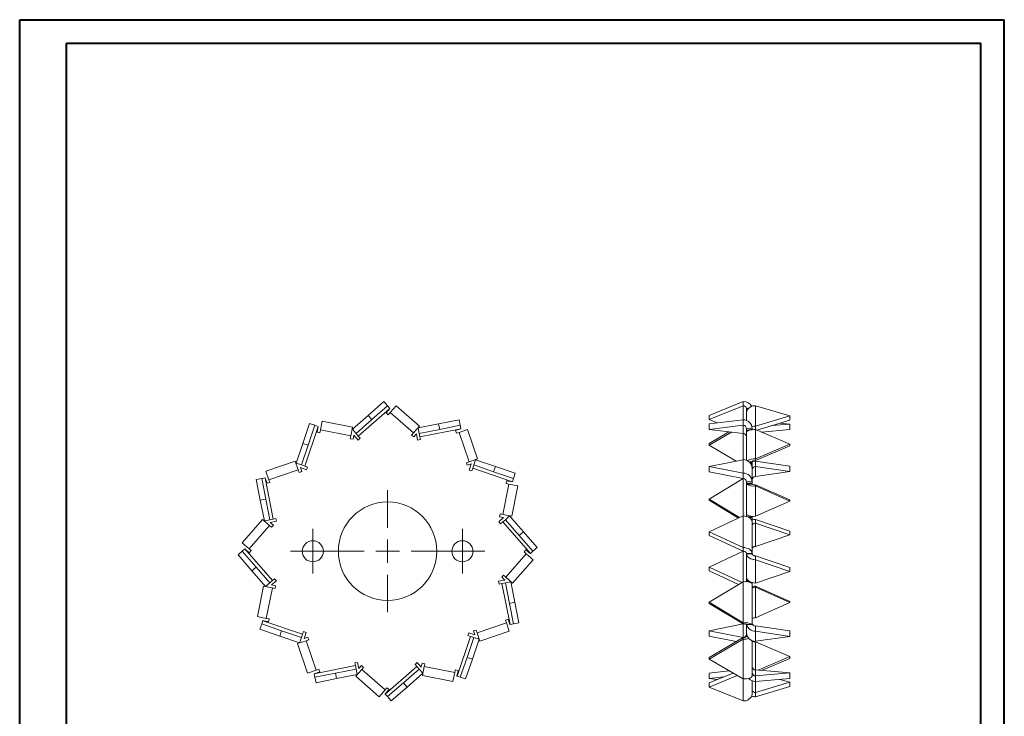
# Model space of a CAD drawing. Header units: millimetres. Extents: x 0 to 210, y 0 to 297.
# Tile 2 of 2: x 0 to 210, y 149 to 297. Entities that reach past the tile are written whole.
import ezdxf

# ---------------------------------------------------------------- set-up
doc = ezdxf.new("R2010")
doc.units = ezdxf.units.MM

# ---------------------------------------------------------------- blocks, each defined once
blk = doc.blocks.new('SW_CENTERMARKSYMBOL_0')
at = {"color": 0, "linetype": 'Continuous', "lineweight": 0}
for p, q in [((0, 5), (0, 13)), ((0, 0), (0, 2.5)), ((-5, 0), (-13, 0)), ((0, 0), (-2.5, 0)), ((0, 0), (0, -2.5)), ((0, 0), (2.5, 0)), ((5, 0), (13, 0)), ((0, -5), (0, -13))]:
    blk.add_line(p, q, dxfattribs=at)
blk = doc.blocks.new('SW_CENTERMARKSYMBOL_1')
at = {"color": 0, "linetype": 'Continuous', "lineweight": 0}
for p, q in [((0, 2.5), (0, 4.75)), ((0, 0), (0, 2.5)), ((-2.5, 0), (-4.75, 0)), ((0, 0), (-2.5, 0)), ((0, 0), (0, -2.5)), ((0, 0), (2.5, 0)), ((2.5, 0), (4.75, 0)), ((0, -2.5), (0, -4.75))]:
    blk.add_line(p, q, dxfattribs=at)
blk = doc.blocks.new('SW_CENTERMARKSYMBOL_2')
at = {"color": 0, "linetype": 'Continuous', "lineweight": 0}
for p, q in [((0, 2.5), (0, 4.75)), ((0, 0), (0, 2.5)), ((-2.5, 0), (-4.75, 0)), ((0, 0), (-2.5, 0)), ((0, 0), (0, -2.5)), ((0, 0), (2.5, 0)), ((2.5, 0), (4.75, 0)), ((0, -2.5), (0, -4.75))]:
    blk.add_line(p, q, dxfattribs=at)

msp = doc.modelspace()

# ---------------------------------------------------------------- linework, layer by layer
at = {"color": 7, "linetype": 'Continuous', "lineweight": 40}
for p, q in [((0.08, 0.21), (0.08, 297.21)), ((0.08, 297.21), (210.08, 297.21)), ((210.08, 0.21), (210.08, 297.21)), ((210.08, 292.21), (210.08, 297.21)), ((10.08, 292.21), (205.08, 292.21)), ((10.08, 5.21), (10.08, 292.21)), ((205.08, 5.21), (205.08, 292.21))]:
    msp.add_line(p, q, dxfattribs=at)
at = {"color": 7, "linetype": 'Continuous', "lineweight": 15}
for p, q in [((72.3, 208.46), (79.03, 214.35)), ((77.76, 215.8), (74.39, 212.86)), ((75.18, 211.96), (78.55, 214.9)), ((78.55, 214.9), (77.76, 215.8)), ((79.04, 214.33), (78.23, 213.4)), ((79.03, 214.35), (78.55, 214.9)), ((79.03, 214.35), (79.04, 214.33)), ((79.08, 213.46), (80.35, 214.92)), ((85.33, 210.56), (80.35, 214.92)), ((154.36, 215.8), (147.1, 212.86)), ((147.1, 211.96), (154.36, 214.9)), ((154.36, 214.9), (154.36, 215.8)), ((154.36, 214.9), (154.36, 211.92)), ((155.1, 214.35), (155.5, 214.35)), ((155.1, 214.35), (155.1, 214.33)), ((155.1, 214.33), (155.49, 214.33)), ((155.1, 214.33), (155.1, 213.46)), ((157.04, 214.92), (164.3, 212.74)), ((157.04, 210.56), (157.04, 214.92)), ((74.39, 212.86), (71.03, 209.92)), ((75.18, 211.96), (74.39, 212.86)), ((78.23, 213.4), (78.68, 213.01)), ((78.68, 213.01), (79.08, 213.46)), ((84.05, 209.11), (79.08, 213.46)), ((147.1, 211.96), (147.1, 212.86)), ((155.1, 211.78), (155.1, 213.46)), ((164.3, 212.74), (157.04, 210.56)), ((164.3, 211.84), (164.3, 212.74)), ((60.47, 206.9), (61.91, 211.13)), ((60.86, 202.05), (63.74, 210.51)), ((61.6, 206.52), (63.05, 210.75)), ((63.05, 210.75), (61.91, 211.13)), ((63.74, 210.51), (63.05, 210.75)), ((63.76, 210.5), (63.52, 209.29)), ((63.74, 210.51), (63.76, 210.5)), ((64.23, 209.76), (64.6, 211.66)), ((71.09, 210.38), (64.6, 211.66)), ((71.09, 210.38), (70.71, 208.48)), ((71.82, 209.01), (75.18, 211.96)), ((85.33, 210.56), (84.05, 209.11)), ((89.43, 211.06), (85.04, 210.19)), ((85.28, 209.01), (85.04, 210.19)), ((85.42, 208.29), (94.19, 210.02)), ((93.81, 211.92), (89.43, 211.06)), ((89.66, 209.88), (89.43, 211.06)), ((89.66, 209.88), (94.05, 210.75)), ((94.19, 210.01), (93.02, 209.61)), ((94.05, 210.75), (93.81, 211.92)), ((94.19, 210.02), (94.05, 210.75)), ((94.19, 210.02), (94.19, 210.01)), ((148.82, 211.26), (147.1, 211.96)), ((154.36, 211.92), (147.1, 211.06)), ((147.1, 209.88), (147.1, 211.06)), ((147.1, 209.88), (154.36, 210.75)), ((154.36, 210.75), (154.36, 211.92)), ((154.36, 210.75), (154.36, 209.01)), ((155.1, 210.02), (156.3, 210.02)), ((155.1, 210.02), (155.1, 210.01)), ((155.1, 210.01), (156.3, 210.01)), ((155.1, 210.01), (155.1, 209.61)), ((156.3, 210.02), (156.3, 210.01)), ((156.3, 209.81), (156.3, 210.01)), ((157.04, 209.86), (157.04, 210.56)), ((157.31, 209.74), (164.3, 211.84)), ((164.3, 211.02), (160.45, 210.68)), ((162.2, 211.21), (164.3, 211.02)), ((164.3, 209.85), (164.3, 211.02)), ((63.52, 209.29), (64.11, 209.17)), ((64.11, 209.17), (64.23, 209.76)), ((70.71, 208.48), (64.23, 209.76)), ((70.71, 208.48), (70.59, 207.89)), ((71.82, 209.01), (71.03, 209.92)), ((71.18, 207.78), (71.35, 208.63)), ((71.35, 208.63), (72.25, 207.61)), ((71.82, 209.01), (72.3, 208.46)), ((72.25, 207.61), (72.7, 208.01)), ((72.7, 208.01), (72.3, 208.46)), ((84.05, 209.11), (83.66, 208.66)), ((83.66, 208.66), (84.11, 208.26)), ((84.11, 208.26), (84.68, 208.92)), ((84.68, 208.92), (84.95, 207.59)), ((85.28, 209.01), (89.66, 209.88)), ((85.28, 209.01), (85.42, 208.29)), ((85.54, 207.7), (85.42, 208.29)), ((93.02, 209.61), (93.22, 209.04)), ((93.22, 209.04), (93.78, 209.23)), ((93.78, 209.23), (95.62, 209.86)), ((95.92, 202.98), (93.78, 209.23)), ((97.75, 203.6), (95.62, 209.86)), ((154.36, 209.01), (147.1, 209.88)), ((147.1, 206.9), (151.34, 209.38)), ((147.1, 206.52), (151.89, 209.31)), ((154.36, 209.01), (154.36, 203.42)), ((155.49, 209.61), (155.1, 209.61)), ((155.1, 209.61), (155.1, 209.23)), ((155.1, 203.28), (155.1, 209.23)), ((157.04, 209.86), (164.3, 206.73)), ((157.04, 203.6), (157.04, 209.86)), ((158.3, 209.32), (164.3, 209.85)), ((59.03, 202.67), (60.47, 206.9)), ((60.16, 202.29), (61.6, 206.52)), ((60.47, 206.9), (61.6, 206.52)), ((70.59, 207.89), (71.18, 207.78)), ((84.95, 207.59), (85.54, 207.7)), ((147.1, 206.9), (147.1, 206.52)), ((152.91, 203.13), (147.1, 206.52)), ((164.3, 206.73), (157.04, 203.6)), ((157.04, 203.22), (164.3, 206.34)), ((164.3, 206.34), (164.3, 206.73)), ((58.85, 203.1), (52.59, 200.97)), ((58.85, 203.1), (59.47, 201.27)), ((60.16, 202.29), (59.03, 202.67)), ((60.23, 200.9), (59.95, 201.72)), ((59.95, 201.72), (61.23, 201.29)), ((60.16, 202.29), (60.86, 202.05)), ((61.43, 201.85), (60.86, 202.05)), ((61.23, 201.29), (61.43, 201.85)), ((95.92, 202.98), (95.35, 202.78)), ((95.35, 202.78), (95.54, 202.22)), ((95.54, 202.22), (96.37, 202.5)), ((97.75, 203.6), (95.92, 202.98)), ((96.37, 202.5), (95.93, 201.21)), ((96.93, 202.29), (96.69, 201.59)), ((96.93, 202.29), (97.32, 203.42)), ((96.93, 202.29), (101.16, 200.84)), ((101.55, 201.98), (97.32, 203.42)), ((101.16, 200.84), (101.55, 201.98)), ((105.78, 200.54), (101.55, 201.98)), ((147.1, 201.98), (154.36, 203.42)), ((147.1, 200.84), (147.1, 201.98)), ((154.36, 200.54), (147.1, 201.98)), ((154.36, 203.42), (154.36, 200.54)), ((156.3, 202.98), (155.63, 202.98)), ((156.3, 202.78), (155.83, 202.78)), ((156.3, 202.5), (156.05, 202.5)), ((156.3, 202.78), (156.3, 202.98)), ((156.3, 202.5), (156.3, 202.78)), ((156.3, 202.5), (156.3, 201.59)), ((157.04, 203.22), (157.04, 203.6)), ((157.04, 201.97), (157.04, 203.1)), ((164.3, 202.04), (157.04, 203.1)), ((157.04, 199.84), (157.04, 201.97)), ((157.04, 201.97), (164.3, 200.9)), ((164.3, 200.9), (164.3, 202.04)), ((52.42, 199.54), (51.7, 199.4)), ((52.42, 199.54), (52.44, 199.55)), ((54.16, 190.77), (52.42, 199.54)), ((52.44, 199.55), (52.84, 198.38)), ((53.21, 199.14), (52.59, 200.97)), ((59.47, 201.27), (53.21, 199.14)), ((59.47, 201.27), (59.66, 200.7)), ((59.66, 200.7), (60.23, 200.9)), ((95.93, 201.21), (96.5, 201.02)), ((96.5, 201.02), (96.69, 201.59)), ((96.69, 201.59), (105.16, 198.7)), ((101.16, 200.84), (105.39, 199.4)), ((105.39, 199.4), (105.78, 200.54)), ((147.1, 200.84), (154.36, 199.4)), ((154.36, 199.4), (154.36, 200.54)), ((156.3, 201.59), (156.3, 198.7)), ((164.3, 200.9), (157.04, 199.84)), ((51.7, 199.4), (50.52, 199.17)), ((51.39, 194.78), (50.52, 199.17)), ((52.57, 195.02), (51.7, 199.4)), ((52.84, 198.38), (53.41, 198.57)), ((53.41, 198.57), (53.21, 199.14)), ((103.13, 191.74), (104.41, 198.22)), ((103.94, 198.93), (103.82, 198.34)), ((103.82, 198.34), (104.41, 198.22)), ((105.15, 198.69), (103.94, 198.93)), ((104.41, 198.22), (106.31, 197.85)), ((105.03, 191.36), (106.31, 197.85)), ((105.16, 198.7), (105.15, 198.69)), ((105.16, 198.7), (105.39, 199.4)), ((147.1, 195.02), (154.36, 199.4)), ((154.36, 199.4), (154.36, 191.42)), ((155.1, 198.7), (156.3, 198.7)), ((155.1, 198.7), (155.1, 198.69)), ((155.1, 198.69), (156.3, 198.69)), ((155.1, 198.69), (155.1, 198.34)), ((156.3, 198.34), (155.1, 198.34)), ((155.1, 198.34), (155.1, 198.22)), ((155.1, 191.74), (155.1, 198.22)), ((156.3, 198.22), (155.1, 198.22)), ((156.3, 198.7), (156.3, 198.69)), ((156.3, 198.34), (156.3, 198.69)), ((156.3, 198.22), (156.3, 198.34)), ((157.04, 198.08), (157.04, 197.85)), ((164.3, 194.84), (157.04, 198.08)), ((157.04, 197.85), (164.3, 194.6)), ((157.04, 191.36), (157.04, 197.85)), ((51.39, 194.78), (52.57, 195.02)), ((52.26, 190.4), (51.39, 194.78)), ((53.43, 190.63), (52.57, 195.02)), ((153.62, 191.08), (147.1, 195.02)), ((147.1, 194.78), (147.1, 195.02)), ((153.41, 190.98), (147.1, 194.78)), ((164.3, 194.6), (157.04, 191.36)), ((164.3, 194.84), (164.3, 194.6)), ((102.54, 191.85), (102.42, 191.26)), ((102.42, 191.26), (103.28, 191.09)), ((103.13, 191.74), (102.54, 191.85)), ((105.03, 191.36), (103.13, 191.74)), ((103.66, 190.63), (104.56, 191.42)), ((107.51, 188.06), (104.56, 191.42)), ((147.1, 188.06), (154.36, 191.42)), ((154.36, 191.42), (154.36, 184.69)), ((155.1, 191.74), (155.1, 191.32)), ((156.3, 191.26), (155.29, 191.26)), ((156.3, 191.26), (156.3, 191.39)), ((156.3, 191.09), (156.3, 191.26)), ((51.88, 190.68), (47.53, 185.71)), ((53.34, 189.41), (48.99, 184.43)), ((51.88, 190.68), (53.34, 189.41)), ((53.43, 190.63), (52.26, 190.4)), ((53.34, 189.41), (53.79, 189.01)), ((53.43, 190.63), (54.16, 190.77)), ((53.53, 190.04), (54.86, 190.3)), ((54.19, 189.46), (53.53, 190.04)), ((53.79, 189.01), (54.19, 189.46)), ((54.74, 190.89), (54.16, 190.77)), ((54.86, 190.3), (54.74, 190.89)), ((103.28, 191.09), (102.26, 190.2)), ((102.26, 190.2), (102.65, 189.75)), ((102.65, 189.75), (103.11, 190.15)), ((103.66, 190.63), (103.11, 190.15)), ((103.11, 190.15), (108.99, 183.42)), ((103.66, 190.63), (106.6, 187.27)), ((156.3, 191.09), (155.66, 191.09)), ((156.3, 191.09), (156.3, 190.2)), ((156.3, 190.2), (156.3, 190.2)), ((156.3, 190.2), (156.3, 190.15)), ((156.3, 190.15), (156.3, 183.42)), ((157.04, 189.89), (157.04, 190.68)), ((157.04, 190.68), (164.3, 188.19)), ((157.04, 184.92), (157.04, 189.89)), ((157.04, 189.89), (164.3, 187.4)), ((106.6, 187.27), (107.51, 188.06)), ((106.6, 187.27), (109.55, 183.9)), ((110.45, 184.69), (107.51, 188.06)), ((154.36, 184.69), (147.1, 188.06)), ((147.1, 187.27), (147.1, 188.06)), ((147.1, 187.27), (154.36, 183.9)), ((164.3, 187.4), (157.04, 184.92)), ((164.3, 187.4), (164.3, 188.19)), ((48.99, 184.43), (47.53, 185.71)), ((47.55, 183.9), (46.64, 183.11)), ((49.59, 179.75), (46.64, 183.11)), ((48.1, 184.39), (47.55, 183.9)), ((50.49, 180.54), (47.55, 183.9)), ((48.1, 184.39), (48.12, 184.4)), ((53.99, 177.66), (48.1, 184.39)), ((48.12, 184.4), (49.05, 183.58)), ((49.44, 184.04), (48.99, 184.43)), ((49.05, 183.58), (49.44, 184.04)), ((103.75, 178.4), (108.1, 183.37)), ((108.05, 184.22), (107.65, 183.77)), ((107.65, 183.77), (108.1, 183.37)), ((108.98, 183.4), (108.05, 184.22)), ((108.1, 183.37), (109.56, 182.1)), ((108.99, 183.42), (108.98, 183.4)), ((108.99, 183.42), (109.55, 183.9)), ((109.55, 183.9), (110.45, 184.69)), ((147.1, 180.54), (154.36, 183.9)), ((154.36, 183.9), (154.36, 184.69)), ((154.36, 183.9), (154.36, 177.4)), ((155.1, 183.42), (156.3, 183.42)), ((155.1, 183.42), (155.1, 183.4)), ((155.1, 183.4), (156.3, 183.4)), ((155.1, 183.4), (155.1, 183.37)), ((156.3, 183.37), (155.1, 183.37)), ((155.1, 178.4), (155.1, 183.37)), ((156.3, 183.42), (156.3, 183.4)), ((156.3, 183.37), (156.3, 183.4)), ((157.04, 182.89), (157.04, 182.1)), ((164.3, 180.4), (157.04, 182.89)), ((105.21, 177.12), (109.56, 182.1)), ((157.04, 182.1), (164.3, 179.61)), ((157.04, 177.12), (157.04, 182.1)), ((49.59, 179.75), (50.49, 180.54)), ((52.53, 176.38), (49.59, 179.75)), ((53.43, 177.17), (50.49, 180.54)), ((103.3, 178.79), (102.91, 178.34)), ((103.75, 178.4), (103.3, 178.79)), ((154.15, 177.27), (147.1, 180.54)), ((147.1, 179.75), (147.1, 180.54)), ((153.41, 176.83), (147.1, 179.75)), ((164.3, 179.61), (157.04, 177.12)), ((164.3, 180.4), (164.3, 179.61)), ((52.07, 176.44), (50.78, 169.96)), ((52.07, 176.44), (53.97, 176.07)), ((53.43, 177.17), (52.53, 176.38)), ((53.43, 177.17), (53.99, 177.66)), ((53.81, 176.71), (54.83, 177.6)), ((54.67, 176.54), (53.81, 176.71)), ((54.44, 178.05), (53.99, 177.66)), ((54.83, 177.6), (54.44, 178.05)), ((54.55, 175.95), (54.67, 176.54)), ((103.56, 177.76), (102.23, 177.5)), ((102.23, 177.5), (102.35, 176.91)), ((102.35, 176.91), (102.94, 177.03)), ((102.91, 178.34), (103.56, 177.76)), ((103.66, 177.17), (102.94, 177.03)), ((102.94, 177.03), (104.67, 168.26)), ((103.66, 177.17), (104.84, 177.4)), ((103.66, 177.17), (104.53, 172.79)), ((105.21, 177.12), (103.75, 178.4)), ((105.7, 173.02), (104.84, 177.4)), ((147.1, 173.02), (154.36, 177.4)), ((154.36, 177.4), (154.36, 168.63)), ((155.1, 178.4), (155.1, 178.34)), ((155.1, 178.34), (155.1, 178.34)), ((155.1, 178.34), (155.1, 177.76)), ((155.35, 177.76), (155.1, 177.76)), ((155.1, 177.76), (155.1, 177.5)), ((155.1, 177.5), (155.66, 177.5)), ((155.1, 177.5), (155.1, 177.38)), ((156.3, 177.22), (156.3, 177.03)), ((156.3, 177.03), (156.3, 168.26)), ((157.04, 176.21), (157.04, 176.44)), ((157.04, 176.44), (164.3, 173.2)), ((53.97, 176.07), (52.68, 169.58)), ((53.97, 176.07), (54.55, 175.95)), ((157.04, 169.72), (157.04, 176.21)), ((157.04, 176.21), (164.3, 172.97)), ((104.53, 172.79), (105.7, 173.02)), ((104.53, 172.79), (105.39, 168.4)), ((106.57, 168.63), (105.7, 173.02)), ((147.1, 172.79), (147.1, 173.02)), ((154.36, 168.63), (147.1, 173.02)), ((147.1, 172.79), (154.36, 168.4)), ((164.3, 172.97), (157.04, 169.72)), ((164.3, 173.2), (164.3, 172.97)), ((52.68, 169.58), (50.78, 169.96)), ((51.7, 168.4), (51.31, 167.26)), ((51.94, 169.1), (51.7, 168.4)), ((55.93, 166.96), (51.7, 168.4)), ((51.94, 169.1), (51.94, 169.12)), ((51.94, 169.12), (53.16, 168.88)), ((60.4, 166.21), (51.94, 169.1)), ((53.27, 169.46), (52.68, 169.58)), ((53.16, 168.88), (53.27, 169.46)), ((97.62, 166.53), (103.88, 168.66)), ((104.25, 169.42), (103.69, 169.23)), ((103.69, 169.23), (103.88, 168.66)), ((103.88, 168.66), (104.5, 166.83)), ((104.65, 168.25), (104.25, 169.42)), ((104.67, 168.26), (104.65, 168.25)), ((104.67, 168.26), (105.39, 168.4)), ((105.39, 168.4), (106.57, 168.63)), ((147.1, 166.96), (154.36, 168.4)), ((154.36, 168.4), (154.36, 168.63)), ((154.36, 168.4), (154.36, 165.52)), ((155.1, 168.26), (156.3, 168.26)), ((155.1, 168.26), (155.1, 168.25)), ((155.1, 168.25), (156.3, 168.25)), ((155.1, 166.53), (155.1, 168.25)), ((156.3, 168.26), (156.3, 168.25)), ((51.31, 167.26), (55.54, 165.82)), ((55.93, 166.96), (55.54, 165.82)), ((60.16, 165.52), (55.93, 166.96)), ((60.16, 165.52), (60.4, 166.21)), ((60.59, 166.78), (60.4, 166.21)), ((61.16, 166.59), (60.59, 166.78)), ((60.72, 165.3), (61.16, 166.59)), ((95.86, 166.52), (95.67, 165.95)), ((95.67, 165.95), (96.23, 165.75)), ((97.14, 166.08), (95.86, 166.52)), ((97.43, 167.1), (96.86, 166.9)), ((96.86, 166.9), (97.14, 166.08)), ((97.62, 166.53), (97.43, 167.1)), ((98.25, 164.7), (97.62, 166.53)), ((98.25, 164.7), (104.5, 166.83)), ((147.1, 166.96), (147.1, 165.82)), ((154.36, 165.52), (147.1, 166.96)), ((155.1, 166.53), (155.1, 166.08)), ((155.16, 166.08), (155.1, 166.08)), ((155.1, 166.08), (155.1, 165.95)), ((155.1, 165.95), (155.2, 165.95)), ((155.1, 165.95), (155.1, 165.75)), ((157.04, 167.97), (157.04, 166.83)), ((164.3, 166.9), (157.04, 167.97)), ((157.04, 166.83), (164.3, 165.76)), ((157.04, 164.7), (157.04, 166.83)), ((164.3, 166.9), (164.3, 165.76)), ((55.54, 165.82), (59.77, 164.38)), ((59.34, 164.2), (61.18, 164.82)), ((59.34, 164.2), (61.48, 157.94)), ((60.16, 165.52), (59.77, 164.38)), ((61.55, 165.59), (60.72, 165.3)), ((61.18, 164.82), (61.74, 165.02)), ((61.18, 164.82), (63.31, 158.57)), ((61.74, 165.02), (61.55, 165.59)), ((96.23, 165.75), (93.35, 157.29)), ((96.93, 165.52), (95.49, 161.28)), ((96.93, 165.52), (96.23, 165.75)), ((96.63, 160.9), (98.07, 165.13)), ((96.93, 165.52), (98.07, 165.13)), ((147.1, 165.82), (152.91, 164.67)), ((154.36, 165.52), (147.1, 161.28)), ((147.1, 160.9), (154.36, 165.13)), ((154.36, 165.52), (154.36, 165.13)), ((154.36, 165.13), (154.36, 156.67)), ((155.1, 165.75), (155.28, 165.75)), ((156.3, 164.83), (156.3, 157.29)), ((164.3, 165.76), (157.04, 164.7)), ((157.04, 158.6), (157.04, 164.59)), ((157.04, 164.59), (164.3, 161.46)), ((72.15, 160.21), (71.56, 160.1)), ((71.56, 160.1), (71.67, 159.51)), ((72.41, 158.88), (72.15, 160.21)), ((84.85, 160.19), (84.4, 159.79)), ((84.4, 159.79), (84.79, 159.34)), ((85.74, 159.17), (84.85, 160.19)), ((85.91, 160.02), (85.74, 159.17)), ((86.5, 159.91), (85.91, 160.02)), ((86.38, 159.32), (86.5, 159.91)), ((95.49, 161.28), (94.05, 157.05)), ((95.18, 156.67), (96.63, 160.9)), ((95.49, 161.28), (96.63, 160.9)), ((147.1, 161.28), (147.1, 160.9)), ((154.36, 156.67), (147.1, 160.9)), ((164.3, 161.46), (157.55, 158.55)), ((164.3, 161.07), (158.3, 158.49)), ((164.3, 161.07), (164.3, 161.46)), ((63.31, 158.57), (61.48, 157.94)), ((71.67, 159.51), (62.9, 157.78)), ((62.9, 157.79), (64.07, 158.19)), ((62.9, 157.78), (62.9, 157.79)), ((62.9, 157.78), (63.05, 157.05)), ((67.43, 157.92), (63.05, 157.05)), ((63.88, 158.76), (63.31, 158.57)), ((64.07, 158.19), (63.88, 158.76)), ((71.82, 158.79), (67.43, 157.92)), ((67.43, 157.92), (67.66, 156.74)), ((67.66, 156.74), (72.05, 157.61)), ((71.82, 158.79), (71.67, 159.51)), ((71.77, 157.24), (73.04, 158.69)), ((71.82, 158.79), (72.05, 157.61)), ((72.99, 159.54), (72.41, 158.88)), ((73.44, 159.15), (72.99, 159.54)), ((73.04, 158.69), (73.44, 159.15)), ((73.04, 158.69), (78.02, 154.34)), ((84.79, 159.34), (78.06, 153.46)), ((85.28, 158.79), (81.91, 155.84)), ((82.7, 154.94), (86.07, 157.88)), ((85.28, 158.79), (84.79, 159.34)), ((85.28, 158.79), (86.07, 157.88)), ((86.01, 157.42), (86.38, 159.32)), ((86.38, 159.32), (92.87, 158.04)), ((92.87, 158.04), (92.49, 156.14)), ((92.98, 158.63), (92.87, 158.04)), ((93.57, 158.51), (92.98, 158.63)), ((93.33, 157.3), (93.57, 158.51)), ((151.34, 158.43), (147.1, 157.92)), ((152.22, 157.92), (147.1, 155.84)), ((147.1, 157.92), (147.1, 156.74)), ((157.04, 157.32), (157.04, 158.6)), ((157.04, 158.6), (164.3, 157.96)), ((164.3, 157.96), (157.04, 157.32)), ((164.3, 156.78), (164.3, 157.96)), ((63.05, 157.05), (63.28, 155.88)), ((63.28, 155.88), (67.66, 156.74)), ((71.77, 157.24), (76.74, 152.89)), ((81.91, 155.84), (78.55, 152.9)), ((81.91, 155.84), (82.7, 154.94)), ((86.01, 157.42), (92.49, 156.14)), ((93.35, 157.29), (93.33, 157.3)), ((93.35, 157.29), (94.05, 157.05)), ((94.05, 157.05), (95.18, 156.67)), ((147.1, 154.94), (153.13, 157.38)), ((147.1, 156.74), (150.25, 157.12)), ((148.82, 156.54), (147.1, 156.74)), ((147.1, 155.84), (147.1, 154.94)), ((154.36, 156.67), (154.36, 152)), ((156.3, 156.28), (156.3, 153.46)), ((157.04, 157.32), (157.04, 156.14)), ((164.3, 156.78), (157.04, 156.14)), ((157.04, 153.79), (157.04, 156.14)), ((164.3, 155.96), (157.04, 153.79)), ((162.2, 156.59), (164.3, 155.96)), ((164.3, 155.06), (164.3, 155.96)), ((78.02, 154.34), (76.74, 152.89)), ((78.41, 154.79), (78.02, 154.34)), ((78.05, 153.47), (78.86, 154.4)), ((78.06, 153.46), (78.05, 153.47)), ((78.06, 153.46), (78.55, 152.9)), ((78.86, 154.4), (78.41, 154.79)), ((79.34, 152), (82.7, 154.94)), ((154.36, 152), (147.1, 154.94)), ((164.3, 155.06), (157.04, 152.89)), ((157.04, 153.79), (157.04, 152.89)), ((78.55, 152.9), (79.34, 152))]:
    msp.add_line(p, q, dxfattribs=at)
at = {"color": 7, "linetype": 'Continuous', "lineweight": 15, "flags": 128}
for points in [[(155.1, 209.23), (155.14, 209.36), (155.25, 209.47), (155.43, 209.58), (155.67, 209.68), (155.96, 209.75), (156.3, 209.81), (156.66, 209.85), (157.04, 209.86)], [(157.04, 203.22), (156.89, 203.21), (156.76, 203.2), (156.63, 203.18), (156.52, 203.15), (156.42, 203.11), (156.36, 203.07), (156.31, 203.02), (156.3, 202.98)], [(157.04, 203.1), (156.66, 203.07), (156.3, 202.97)], [(154.36, 191.42), (154.74, 191.4), (155.1, 191.32), (155.44, 191.21), (155.73, 191.05), (155.97, 190.85), (156.15, 190.63), (156.26, 190.39), (156.3, 190.15)], [(157.04, 190.68), (156.66, 190.66), (156.3, 190.58)], [(157.04, 189.89), (156.89, 189.88), (156.76, 189.85), (156.63, 189.81), (156.52, 189.75), (156.42, 189.68), (156.36, 189.59), (156.31, 189.5), (156.3, 189.41)], [(156.3, 184.43), (156.31, 184.53), (156.36, 184.62), (156.42, 184.7), (156.52, 184.77), (156.63, 184.83), (156.76, 184.88), (156.89, 184.91), (157.04, 184.92)], [(156.3, 183.42), (156.26, 183.66), (156.15, 183.9), (155.97, 184.12), (155.73, 184.32), (155.44, 184.48), (155.1, 184.59), (154.74, 184.67), (154.36, 184.69)], [(155.1, 183.42), (155.09, 183.51), (155.04, 183.6), (154.98, 183.69), (154.88, 183.76), (154.77, 183.82), (154.65, 183.86), (154.51, 183.89), (154.36, 183.9)], [(155.1, 183.37), (155.14, 183.12), (155.25, 182.88), (155.43, 182.66), (155.67, 182.47), (155.96, 182.31), (156.3, 182.19), (156.66, 182.12), (157.04, 182.1)], [(156.3, 183.37), (156.31, 183.28), (156.36, 183.19), (156.42, 183.1), (156.52, 183.03), (156.63, 182.97), (156.76, 182.92), (156.89, 182.89), (157.04, 182.89)], [(157.04, 177.12), (156.66, 177.15), (156.3, 177.22), (155.96, 177.34), (155.67, 177.49), (155.43, 177.69), (155.25, 177.91), (155.14, 178.15), (155.1, 178.4)], [(157.04, 176.44), (156.66, 176.43), (156.3, 176.41)], [(154.36, 165.52), (154.51, 165.52), (154.65, 165.53), (154.77, 165.56), (154.88, 165.59), (154.98, 165.62), (155.04, 165.66), (155.09, 165.71), (155.1, 165.75)], [(157.04, 164.59), (156.89, 164.59), (156.76, 164.6), (156.63, 164.63), (156.52, 164.66), (156.42, 164.69), (156.36, 164.73), (156.31, 164.78), (156.3, 164.82)], [(156.3, 157.29), (156.26, 157.17), (156.15, 157.05), (155.97, 156.94), (155.73, 156.85), (155.44, 156.77), (155.1, 156.71), (154.74, 156.68), (154.36, 156.67)]]:
    msp.add_lwpolyline(points, dxfattribs=at)
at = {"color": 7, "linetype": 'Continuous', "lineweight": 15}
for centre, radius in [((78.55, 183.9), 10.5), ((62.6, 183.9), 2.25), ((94.5, 183.9), 2.25)]:
    msp.add_circle(centre, radius, dxfattribs=at)
for centre, radius, start, end in [((154.48, 213.84), 1.97, 28.4599, 93.5012), ((154.44, 214.24), 0.665, 9.1718, 96.8907), ((156.83, 213.18), 1.75, 83.1093, 170.8282), ((154.38, 210.01), 1.92, 0.5536, 90.5431), ((154.37, 210.02), 0.73, 0.5536, 90.5431), ((157.03, 208.1), 2.47, 89.7857, 108.288), ((154.37, 208.29), 0.73, 0.5536, 90.5431), ((154.41, 201.54), 1.89, 1.6173, 91.5308), ((156.81, 200.3), 3.31, 86.1022, 118.1634), ((157.02, 201.25), 0.718, 88.4692, 178.3827), ((154.41, 198.65), 1.89, 1.6173, 91.5308), ((157.02, 199.12), 0.718, 88.4692, 178.3827), ((154.38, 198.68), 0.718, 1.6173, 91.5308), ((156.57, 200.62), 2.82, 238.5463, 279.5166), ((156.86, 199.13), 1.07, 238.5463, 279.5166), ((156.57, 194.14), 2.82, 238.5463, 279.5166), ((154.83, 174.62), 2.82, 58.5463, 99.5166), ((154.71, 177.67), 0.394, 312.7446, 357.374), ((156.86, 175.15), 1.07, 80.4834, 121.4537), ((154.83, 165.85), 2.82, 58.5463, 99.5166), ((154.54, 167.34), 1.07, 58.5463, 99.5166), ((157.01, 168.75), 1.92, 195.0006, 270.9245), ((156.86, 168.67), 1.07, 80.4834, 121.4537), ((157.02, 168.68), 0.718, 181.6173, 271.5308), ((154.38, 166.23), 0.718, 268.4692, 358.3827), ((156.99, 166.58), 1.89, 181.6173, 271.5308), ((154.43, 169.95), 4.82, 269.2381, 284.3462), ((157.03, 159.33), 0.73, 180.5536, 270.5431), ((157.03, 158.05), 0.73, 180.5536, 270.5431), ((157.03, 158.09), 1.95, 221.2851, 270.1324), ((154.57, 153.73), 1.75, 263.1093, 350.8282), ((156.96, 154.45), 0.665, 189.1718, 276.8907), ((157.03, 155.35), 2.46, 250.6956, 270.233)]:
    msp.add_arc(centre, radius, start, end, dxfattribs=at)

# ---------------------------------------------------------------- block references
at = {"color": 7, "linetype": 'Continuous', "lineweight": 0}
for name, p in [('SW_CENTERMARKSYMBOL_0', (78.55, 183.9)), ('SW_CENTERMARKSYMBOL_2', (62.6, 183.9)), ('SW_CENTERMARKSYMBOL_1', (94.5, 183.9))]:
    msp.add_blockref(name, p, dxfattribs=at)

doc.saveas('drawing.dxf')
